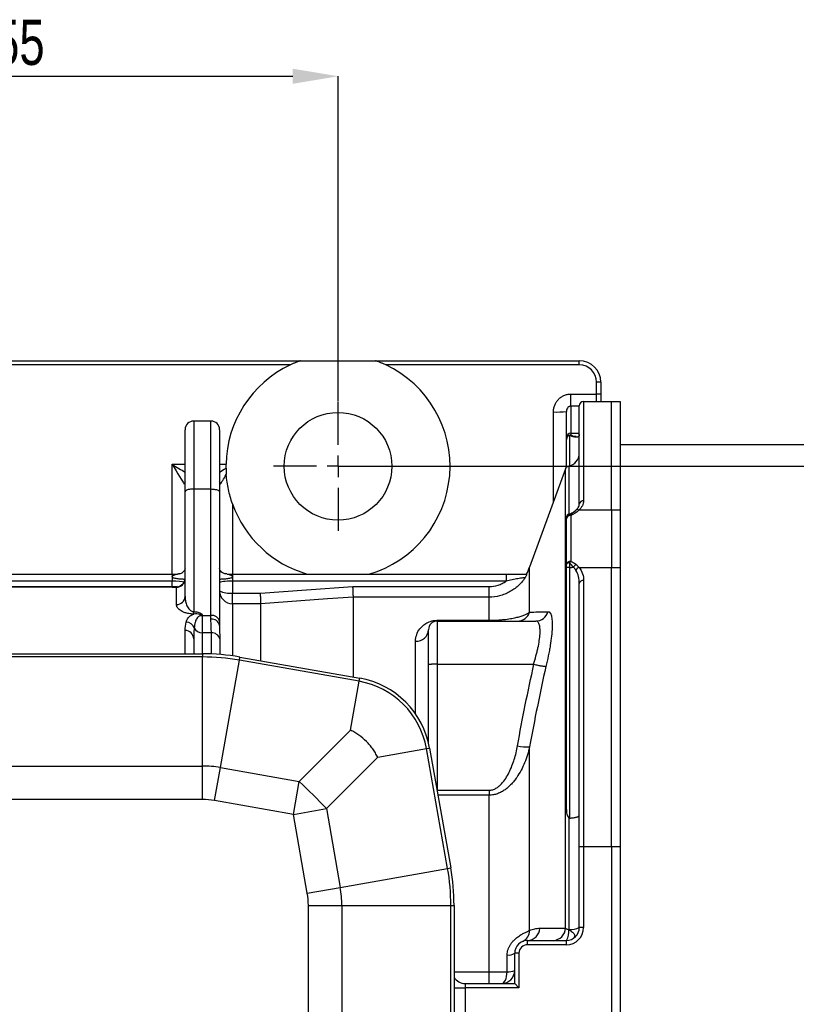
# Model space of a CAD drawing. Header units: millimetres. Extents: x 5 to 589, y 5 to 415.
# Tile 8 of 16: x 429 to 489, y 138 to 214. Entities that reach past the tile are written whole.
import ezdxf

# ---------------------------------------------------------------- set-up
doc = ezdxf.new("R2010")
doc.units = ezdxf.units.MM
doc.header["$PDSIZE"] = -1
for name, color, linetype in [('ASSE', 2, 'Continuous'), ('CONTORNO', 179, 'Continuous'), ('QUOTE', 1, 'Continuous')]:
    doc.layers.add(name, color=color, linetype=linetype)
doc.styles.add('SLDTEXTSTYLE0', font='TXT', dxfattribs={"width": 0.75})
doc.dimstyles.new('SLDDIMSTYLE0', dxfattribs={"dimtxt": 3.5, "dimasz": 3.5, "dimexe": 0, "dimexo": 0.0625, "dimgap": 0.875, "dimtad": 1, "dimdec": 1, "dimlfac": 3, "dimrnd": 1e-09, "dimzin": 12, "dimdsep": 46, "dimtxsty": 'SLDTEXTSTYLE0', "dimsah": 1, "dimcen": 0.09, "dimadec": 0, "dimazin": 3, "dimtfac": 1, "dimtdec": 3, "dimtofl": 0, "dimtmove": 0, "dimatfit": 3, "dimfxl": 1, "dimfrac": 2, "dimtolj": 1, "dimtzin": 12, "dimarcsym": 0})

# ---------------------------------------------------------------- blocks, each defined once
blk = doc.blocks.new('_D_2')
at = {"layer": 'Defpoints', "color": 0}
for p in [(453.851, 209.748), (402.185, 184.581), (453.851, 184.581)]:
    blk.add_point(p, dxfattribs=at)
at = {"layer": 'QUOTE', "color": 0, "lineweight": -2}
for p, q in [((402.185, 184.643), (402.185, 209.748)), ((405.685, 209.748), (450.351, 209.748)), ((453.851, 184.643), (453.851, 209.748))]:
    blk.add_line(p, q, dxfattribs=at)
at = {"layer": 'QUOTE', "color": 0}
for points in [[(405.685, 210.331), (405.685, 209.164), (402.185, 209.748)], [(450.351, 210.331), (450.351, 209.164), (453.851, 209.748)]]:
    blk.add_solid(points, dxfattribs=at)
at = {"layer": 'QUOTE', "color": 0, "insert": (428.223, 214.123), "char_height": 3.5, "attachment_point": 2, "style": 'SLDTEXTSTYLE0'}
blk.add_mtext('\\A1;155', dxfattribs=at)
blk = doc.blocks.new('SW_CENTERMARKSYMBOL_3')
at = {"layer": 'CONTORNO', "color": 0}
for p, q in [((0, 1.667), (0, 5)), ((0, 0), (0, 0.833)), ((-1.667, 0), (-5, 0)), ((0, 0), (-0.833, 0)), ((0, 0), (0, -0.833)), ((0, 0), (0.833, 0)), ((1.667, 0), (5, 0)), ((0, -1.667), (0, -5))]:
    blk.add_line(p, q, dxfattribs=at)

msp = doc.modelspace()

# ---------------------------------------------------------------- linework, layer by layer
at = {"color": 7}
for p, q in [((405.086, 187.748), (450.95, 187.748)), ((450.162, 187.423), (405.874, 187.423)), ((450.95, 187.748), (456.753, 187.748)), ((456.753, 187.748), (472.518, 187.748)), ((472.518, 187.423), (457.541, 187.423)), ((472.518, 187.423), (472.518, 187.748)), ((473.851, 185.168), (473.851, 186.09)), ((474.185, 186.081), (474.185, 185.16)), ((471.851, 184.226), (471.851, 185.168)), ((471.851, 185.168), (473.851, 185.168)), ((473.851, 184.581), (473.851, 185.168)), ((474.185, 185.16), (474.185, 184.581)), ((472.851, 184.581), (472.851, 176.907)), ((472.851, 184.581), (475.018, 184.581)), ((475.018, 184.581), (475.685, 184.581)), ((475.018, 176.19), (475.018, 184.581)), ((475.685, 184.581), (475.685, 176.19)), ((470.518, 176.833), (470.518, 183.783)), ((471.518, 181.816), (471.518, 183.809)), ((471.851, 184.226), (471.851, 182.142)), ((472.518, 184.226), (471.851, 184.226)), ((472.518, 176.659), (472.518, 184.248)), ((444.018, 183.081), (442.685, 183.081)), ((442.685, 183.081), (442.685, 177.826)), ((444.018, 177.826), (444.018, 183.081)), ((442.018, 177.6), (442.018, 182.414)), ((444.685, 182.414), (444.685, 177.6)), ((471.851, 182.142), (471.851, 181.984)), ((471.851, 182.142), (472.518, 182.142)), ((471.518, 181.653), (471.518, 181.816)), ((471.518, 179.499), (471.518, 181.653)), ((471.768, 181.969), (471.768, 179.613)), ((509.018, 181.248), (475.685, 181.248)), ((441.018, 171.248), (441.018, 179.735)), ((441.018, 179.735), (442.018, 179.735)), ((444.685, 179.735), (445.186, 179.735)), ((471.446, 179.384), (468.677, 171.774)), ((471.446, 143.859), (471.446, 179.384)), ((471.699, 179.597), (471.699, 175.885)), ((442.018, 169.525), (442.018, 177.6)), ((442.685, 177.826), (442.685, 168.339)), ((442.685, 177.826), (444.018, 177.826)), ((444.018, 168.04), (444.018, 177.826)), ((444.685, 177.6), (444.685, 167.581)), ((445.685, 176.68), (445.685, 171.248)), ((471.768, 175.822), (472.099, 176.07)), ((472.099, 176.07), (472.243, 176.178)), ((475.018, 176.19), (472.485, 176.19)), ((475.018, 176.19), (475.018, 171.765)), ((475.685, 176.19), (475.018, 176.19)), ((475.685, 176.19), (475.685, 171.765)), ((471.518, 175.527), (471.518, 175.588)), ((471.518, 171.984), (471.518, 175.527)), ((471.768, 175.911), (471.768, 175.822)), ((471.851, 175.767), (471.851, 172.224)), ((471.768, 172.126), (471.768, 171.761)), ((468.677, 168.301), (468.677, 171.774)), ((471.518, 171.733), (471.518, 171.984)), ((471.518, 153.026), (471.518, 171.733)), ((471.768, 171.761), (471.768, 152.369)), ((472.498, 171.765), (475.018, 171.765)), ((475.018, 171.765), (475.685, 171.765)), ((475.018, 150.155), (475.018, 171.765)), ((475.685, 171.765), (475.685, 150.155)), ((415.018, 171.248), (441.018, 171.248)), ((441.018, 170.697), (415.018, 170.697)), ((441.018, 171.248), (441.018, 171.038)), ((441.018, 171.248), (441.437, 171.248)), ((441.018, 171.038), (441.018, 170.697)), ((441.018, 170.254), (441.018, 170.697)), ((441.555, 171.248), (441.515, 171.248)), ((445.266, 171.248), (445.685, 171.248)), ((445.685, 171.248), (445.685, 171.038)), ((445.685, 171.248), (466.852, 171.248)), ((445.685, 171.038), (445.685, 170.697)), ((445.685, 170.697), (445.685, 169.779)), ((466.852, 170.697), (445.685, 170.697)), ((466.852, 171.248), (466.852, 170.697)), ((472.851, 170.748), (472.851, 150.155)), ((441.018, 170.254), (415.018, 170.254)), ((441.018, 170.225), (415.018, 170.225)), ((441.018, 170.225), (441.018, 170.254)), ((441.351, 170.235), (441.408, 170.265)), ((441.351, 168.888), (441.351, 170.235)), ((455.005, 170.288), (465.544, 170.288)), ((465.544, 169.465), (465.544, 170.288)), ((472.518, 150.155), (472.518, 170.519)), ((445.685, 168.956), (445.685, 169.779)), ((445.685, 169.779), (447.855, 169.779)), ((455.04, 163.279), (455.04, 169.465)), ((465.544, 169.465), (455.04, 169.465)), ((465.544, 167.668), (465.544, 169.465)), ((442.685, 168.155), (442.685, 168.339)), ((442.685, 168.339), (442.699, 168.339)), ((442.699, 168.155), (442.699, 168.339)), ((447.89, 168.956), (445.685, 168.956)), ((445.685, 168.956), (445.685, 164.919)), ((447.89, 164.54), (447.89, 168.956)), ((447.89, 168.956), (447.89, 168.956)), ((442.699, 168.155), (442.685, 168.155)), ((443.351, 168.08), (443.351, 168.04)), ((443.351, 168.04), (443.351, 166.708)), ((443.351, 168.04), (444.018, 168.04)), ((444.018, 167.756), (444.018, 168.04)), ((444.685, 167.581), (444.685, 167.268)), ((461.518, 167.668), (465.544, 167.668)), ((461.518, 167.668), (461.518, 167.609)), ((461.518, 167.609), (461.518, 164.275)), ((461.518, 167.609), (469.151, 167.609)), ((465.544, 167.668), (465.544, 167.609)), ((442.018, 165.081), (442.018, 166.883)), ((444.685, 167.268), (444.689, 167.037)), ((444.689, 167.037), (444.705, 166.234)), ((460.851, 164.231), (460.851, 166.942)), ((442.689, 166.436), (442.685, 166.246)), ((442.685, 166.246), (442.685, 165.081)), ((444.052, 166.708), (443.351, 166.708)), ((443.351, 166.708), (443.351, 165.081)), ((444.052, 165.067), (444.052, 166.708)), ((444.705, 166.234), (444.705, 165.027)), ((459.851, 160.425), (459.851, 166.051)), ((412.949, 165.081), (443.366, 165.081)), ((443.366, 164.834), (412.949, 164.834)), ((443.366, 165.081), (443.366, 164.834)), ((443.366, 156.4), (443.366, 164.834)), ((444.753, 156.279), (446.217, 164.584)), ((446.217, 164.584), (446.26, 164.828)), ((455.486, 162.95), (446.217, 164.584)), ((446.26, 164.828), (455.529, 163.193)), ((460.851, 158.195), (460.851, 164.231)), ((461.518, 164.275), (461.518, 154.528)), ((461.518, 164.275), (468.972, 164.275)), ((455.486, 162.95), (455.529, 163.193)), ((454.821, 159.177), (455.486, 162.95)), ((450.848, 155.204), (454.821, 159.177)), ((456.92, 157.077), (460.694, 157.743)), ((460.694, 157.743), (460.937, 157.786)), ((462.328, 148.474), (460.694, 157.743)), ((460.937, 157.786), (462.571, 148.517)), ((468.677, 143.69), (468.677, 157.894)), ((456.92, 157.077), (452.948, 153.105)), ((412.949, 156.4), (443.366, 156.4)), ((443.366, 153.812), (443.366, 156.4)), ((444.304, 153.73), (444.753, 156.279)), ((444.753, 156.279), (450.848, 155.204)), ((450.399, 152.655), (450.848, 155.204)), ((461.518, 154.528), (465.544, 154.528)), ((461.518, 154.528), (461.518, 154.489)), ((465.544, 154.143), (461.579, 154.143)), ((465.544, 154.528), (465.544, 154.143)), ((465.544, 140.476), (465.544, 154.143)), ((443.366, 153.812), (412.949, 153.812)), ((450.399, 152.655), (444.304, 153.73)), ((450.399, 152.655), (452.948, 153.105)), ((452.948, 153.105), (454.023, 147.009)), ((451.474, 146.56), (450.399, 152.655)), ((471.699, 152.403), (471.699, 143.76)), ((472.518, 143.914), (472.518, 150.155)), ((472.851, 150.155), (472.518, 150.155)), ((472.851, 150.155), (472.851, 143.914)), ((475.018, 150.155), (472.851, 150.155)), ((475.018, 150.155), (475.018, 124.007)), ((475.685, 150.155), (475.018, 150.155)), ((475.685, 150.155), (475.685, 124.007)), ((462.328, 148.474), (462.571, 148.517)), ((454.023, 147.009), (462.328, 148.474)), ((451.474, 146.56), (454.023, 147.009)), ((451.556, 128.539), (451.556, 145.623)), ((451.556, 145.623), (454.144, 145.623)), ((454.144, 145.623), (454.144, 128.539)), ((454.144, 145.623), (462.577, 145.623)), ((462.577, 128.539), (462.577, 145.623)), ((462.577, 145.623), (462.824, 145.623)), ((462.824, 145.623), (462.824, 128.539)), ((472.851, 143.914), (472.518, 143.914)), ((468.518, 142.581), (468.518, 142.914)), ((468.518, 142.914), (471.518, 142.914)), ((471.518, 142.581), (468.518, 142.581)), ((471.518, 142.581), (471.518, 142.914)), ((466.935, 140.487), (466.935, 141.784)), ((467.518, 139.581), (467.518, 141.914)), ((467.851, 141.914), (467.518, 141.914)), ((467.851, 141.914), (467.851, 139.248)), ((462.824, 140.476), (465.544, 140.476)), ((465.544, 139.581), (465.544, 140.476)), ((463.685, 139.581), (463.685, 139.248)), ((463.685, 139.581), (467.518, 139.581)), ((467.518, 139.581), (467.851, 139.248)), ((462.824, 139.248), (463.685, 139.248)), ((463.685, 139.248), (463.685, 134.914)), ((467.851, 139.248), (463.685, 139.248))]:
    msp.add_line(p, q, dxfattribs=at)
at = {"color": 7, "flags": 128}
for points in [[(442.018, 178.405), (441.979, 178.305), (441.955, 178.191)], [(444.747, 178.191), (444.723, 178.305), (444.685, 178.405)], [(471.768, 172.126), (471.716, 172.118), (471.668, 172.107), (471.625, 172.092), (471.588, 172.074), (471.558, 172.054), (471.536, 172.031), (471.523, 172.008), (471.518, 171.984)], [(441.568, 171.257), (441.533, 171.253), (441.437, 171.248)], [(447.855, 169.779), (451.409, 170.032), (455.005, 170.288)], [(455.04, 169.465), (453.046, 169.323), (447.89, 168.956)], [(466.518, 139.581), (466.595, 139.598), (466.669, 139.648), (466.738, 139.73), (466.8, 139.841), (466.852, 139.977), (466.893, 140.134), (466.921, 140.305), (466.935, 140.487)]]:
    msp.add_lwpolyline(points, dxfattribs=at)
at = {"color": 7}
msp.add_circle((453.851, 179.581), 4.167, dxfattribs=at)
for centre, radius, start, end in [((453.851, 179.581), 8.667, 115.19651, 178.97927), ((453.851, 179.581), 8.667, 285.94237, 64.80349), ((472.518, 186.081), 1.667, 0, 90), ((472.518, 186.09), 1.333, 0, 90), ((473.935, 182.9), 3.191, 85.50564, 91.49539), ((473.935, 181.978), 3.191, 85.50564, 91.49539), ((472.851, 184.248), 0.333, 90, 180), ((470.768, 193.353), 9.573, 268.50461, 274.49436), ((442.685, 182.414), 0.667, 90, 180), ((444.018, 182.414), 0.667, 0, 90), ((471.848, 181.812), 0.329, 89.32162, 179.30516), ((471.85, 181.652), 0.332, 89.77369, 179.77188), ((471.845, 181.651), 0.327, 103.64219, 179.54398), ((471.865, 181.677), 0.308, 92.5256, 108.35709), ((471.518, 180.581), 1, 280.43198, 0), ((471.76, 179.27), 0.333, 100.43198, 160), ((453.851, 179.581), 8.667, 199.55721, 254.05763), ((472.814, 176.609), 0.3, 82.88877, 170.42446), ((471.518, 176.879), 1, 284.47751, 305.71665), ((472.371, 176.044), 0.185, 52.30688, 133.73725), ((471.851, 175.588), 0.333, 104.47751, 180), ((471.829, 175.517), 0.311, 101.2772, 178.12538), ((471.811, 175.471), 0.298, 82.27997, 169.25197), ((471.665, 175.575), 0.268, 45.98839, 67.45307), ((471.811, 171.928), 0.298, 82.27997, 169.25197), ((472.242, 171.807), 0.571, 133.08482, 145.99652), ((465.544, 172.914), 3.333, 330.01232, 340), ((471.717, 171.094), 0.669, 85.57823, 107.26133), ((471.581, 180.481), 8.722, 271.22732, 273.18443), ((472.605, 171.501), 0.603, 126.22439, 153.31369), ((472.702, 171.291), 0.515, 113.30983, 150.61955), ((441.366, 170.887), 0.653, 268.74906, 358.69189), ((441.351, 170.934), 0.667, 274.70548, 359.99681), ((472.807, 170.455), 0.296, 81.44731, 167.4876), ((445.683, 169.954), 0.998, 180.11207, 270.11164), ((445.442, 171.349), 1.589, 241.51839, 278.77946), ((441.366, 169.54), 0.653, 268.74906, 358.69189), ((467.733, 168.598), 0.989, 270.21666, 342.53737), ((469.144, 168.59), 0.981, 270.41545, 344.72898), ((442.836, 168.83), 0.785, 295.14621, 304.1666), ((442.513, 167.72), 0.768, 25.47472, 31.33117), ((443.351, 168.997), 0.957, 261.32721, 270.02152), ((444.106, 167.454), 0.593, 12.36982, 98.48897), ((444.096, 167.163), 0.599, 10.18422, 97.43303), ((461.518, 166.942), 0.667, 90, 180), ((442.032, 166.231), 0.653, 1.30811, 91.25094), ((442.093, 166.848), 0.68, 21.37191, 89.33859), ((443.332, 167.376), 0.668, 204.81577, 271.66372), ((459.903, 167), 0.95, 266.90215, 356.52422), ((444.078, 166.057), 0.652, 15.79557, 92.26589), ((443.366, 148.414), 16.667, 80, 90), ((443.366, 148.414), 16.42, 80, 90), ((454.371, 156.628), 6.667, 10, 80), ((454.371, 156.628), 6.42, 10, 80), ((468.423, 161), 3.116, 257.28786, 274.67511), ((443.366, 148.414), 7.986, 80, 90), ((419.136, 121.392), 46.357, 43.16485, 46.83515), ((443.366, 148.414), 5.398, 80, 90), ((446.158, 145.623), 16.667, 0, 10), ((446.158, 145.623), 16.42, 0, 10), ((446.158, 145.623), 7.986, 0, 10), ((446.158, 145.623), 5.398, 0, 10), ((467.75, 143.681), 0.927, 294.04304, 0.5602), ((468.49, 143.882), 0.968, 271.63418, 358.2101), ((470.478, 143.882), 0.968, 271.6658, 358.66872), ((471.518, 143.914), 1.333, 270, 0), ((471.518, 143.914), 1, 270, 0), ((470.47, 143.581), 1.243, 327.55121, 8.27382), ((471.871, 145.095), 1.347, 262.65912, 298.70748), ((468.518, 141.914), 1, 90, 180), ((468.518, 141.914), 0.667, 90, 180), ((467.033, 142.718), 0.939, 264.06004, 301.14763), ((466.518, 140.581), 1, 270, 0), ((467.038, 141.701), 1.219, 265.18761, 293.20682), ((463.685, 140.581), 1, 210.64, 270)]:
    msp.add_arc(centre, radius, start, end, dxfattribs=at)
for centre, major_axis, ratio, start_param, end_param in [((441.018, 179.761), (-1, 1.666), 0.006932, 1.582347, 2.797331), ((441.018, 179.761), (1.667, -1), 0.01155, 4.719318, 5.362819), ((445.685, 179.761), (1.667, 1), 0.01155, 4.061959, 4.401516), ((445.685, 179.761), (1, 1.666), 0.006932, 3.485855, 4.204061), ((471.518, 170.571), (0, 1.436), 0.696146, 5.457069, 5.703579), ((471.518, 170.811), (0, 1.407), 0.947354, 5.457069, 5.703579), ((441.018, 170.581), (1, 0), 0.115765, 0.392183, 1.570796), ((445.685, 170.581), (1, 0), 0.115765, 1.570796, 3.141593), ((441.018, 170.716), (1.667, 0), 0.294567, 4.712389, 4.913747)]:
    msp.add_ellipse(centre, major_axis=major_axis, ratio=ratio, start_param=start_param, end_param=end_param, dxfattribs=at)
for points, knots in [([(450.95, 187.748), (450.95, 187.748), (450.945, 187.746), (450.927, 187.739), (450.914, 187.735), (450.874, 187.72), (450.841, 187.708), (450.742, 187.671), (450.671, 187.643), (450.527, 187.585), (450.454, 187.554), (450.308, 187.491), (450.235, 187.457), (450.162, 187.423)], [0, 0, 0, 0, 0.0625, 0.0625, 0.125, 0.125, 0.25, 0.25, 0.5, 0.5, 0.75, 0.75, 1, 1, 1, 1]), ([(457.541, 187.423), (457.468, 187.457), (457.395, 187.491), (457.249, 187.554), (457.177, 187.584), (457.034, 187.642), (456.962, 187.67), (456.861, 187.708), (456.83, 187.72), (456.776, 187.739), (456.753, 187.748), (456.753, 187.748)], [0, 0, 0, 0, 0.25, 0.25, 0.5, 0.5, 0.75, 0.75, 0.875, 0.875, 1, 1, 1, 1]), ([(470.518, 183.783), (470.518, 183.873), (470.526, 183.961), (470.559, 184.135), (470.584, 184.221), (470.649, 184.387), (470.689, 184.466), (470.783, 184.616), (470.838, 184.688), (470.96, 184.817), (471.027, 184.875), (471.172, 184.978), (471.25, 185.023), (471.413, 185.094), (471.497, 185.122), (471.672, 185.159), (471.762, 185.168), (471.851, 185.168)], [0, 0, 0, 0, 0.125, 0.125, 0.25, 0.25, 0.375, 0.375, 0.5, 0.5, 0.625, 0.625, 0.75, 0.75, 0.875, 0.875, 1, 1, 1, 1]), ([(471.851, 184.226), (471.823, 184.226), (471.795, 184.221), (471.744, 184.205), (471.72, 184.193), (471.654, 184.15), (471.62, 184.114), (471.567, 184.033), (471.549, 183.99), (471.524, 183.9), (471.518, 183.855), (471.518, 183.809)], [0, 0, 0, 0, 0.125, 0.125, 0.25, 0.25, 0.5, 0.5, 0.75, 0.75, 1, 1, 1, 1]), ([(472.518, 182.049), (472.518, 181.977), (472.489, 181.924), (472.422, 181.869), (472.396, 181.854), (472.337, 181.833), (472.304, 181.827), (472.199, 181.819), (472.119, 181.829), (471.95, 181.877), (471.861, 181.916), (471.768, 181.969)], [0, 0, 0, 0, 0.25, 0.25, 0.375, 0.375, 0.5, 0.5, 0.75, 0.75, 1, 1, 1, 1]), ([(471.851, 181.984), (471.988, 181.938), (472.14, 181.887), (472.26, 181.909), (472.271, 181.911)], [0, 0, 0, 0, 0.904871, 1, 1, 1, 1]), ([(445.186, 179.437), (445.187, 179.358), (445.19, 179.276), (445.197, 179.112), (445.202, 179.029), (445.208, 178.944)], [0, 0, 0, 0, 0.5, 0.5, 1, 1, 1, 1]), ([(445.685, 176.68), (445.555, 177.046), (445.45, 177.418), (445.331, 177.984), (445.297, 178.174), (445.243, 178.558), (445.222, 178.751), (445.208, 178.944)], [0, 0, 0, 0, 0.5, 0.5, 0.75, 0.75, 1, 1, 1, 1]), ([(442.685, 177.826), (442.641, 177.826), (442.597, 177.825), (442.512, 177.819), (442.47, 177.815), (442.389, 177.803), (442.351, 177.796), (442.278, 177.78), (442.244, 177.77), (442.152, 177.739), (442.102, 177.714), (442.036, 177.66), (442.018, 177.63), (442.018, 177.6)], [0, 0, 0, 0, 0.125, 0.125, 0.25, 0.25, 0.375, 0.375, 0.5, 0.5, 0.75, 0.75, 1, 1, 1, 1]), ([(444.018, 177.826), (444.062, 177.826), (444.105, 177.825), (444.191, 177.819), (444.233, 177.815), (444.314, 177.803), (444.352, 177.796), (444.424, 177.78), (444.459, 177.77), (444.551, 177.739), (444.601, 177.714), (444.667, 177.66), (444.685, 177.63), (444.685, 177.6)], [0, 0, 0, 0, 0.125, 0.125, 0.25, 0.25, 0.375, 0.375, 0.5, 0.5, 0.75, 0.75, 1, 1, 1, 1]), ([(472.851, 176.907), (472.851, 176.843), (472.843, 176.78), (472.81, 176.655), (472.785, 176.592), (472.689, 176.41), (472.598, 176.297), (472.485, 176.19)], [0, 0, 0, 0, 0.25, 0.25, 0.5, 0.5, 1, 1, 1, 1]), ([(472.243, 176.178), (472.322, 176.245), (472.39, 176.318), (472.464, 176.439), (472.484, 176.482), (472.511, 176.569), (472.518, 176.613), (472.518, 176.659)], [0, 0, 0, 0, 0.5, 0.5, 0.75, 0.75, 1, 1, 1, 1]), ([(442.018, 171.712), (442.018, 171.711), (442.019, 171.691), (441.993, 171.562), (441.894, 171.412), (441.748, 171.308), (441.594, 171.255), (441.48, 171.252), (441.434, 171.251)], [0, 0, 0, 0, 0.007109, 0.184431, 0.412547, 0.711112, 0.883578, 1, 1, 1, 1]), ([(445.248, 171.252), (445.221, 171.252), (445.137, 171.252), (445.025, 171.284), (444.903, 171.34), (444.762, 171.458), (444.687, 171.642), (444.687, 171.701), (444.688, 171.715)], [0, 0, 0, 0, 0.067647, 0.209097, 0.373901, 0.630442, 0.91151, 1, 1, 1, 1]), ([(472.518, 170.519), (472.518, 170.699), (472.5, 170.875), (472.417, 171.219), (472.353, 171.388), (472.253, 171.544)], [0, 0, 0, 0, 0.5, 0.5, 1, 1, 1, 1]), ([(472.498, 171.765), (472.628, 171.615), (472.714, 171.448), (472.826, 171.106), (472.851, 170.93), (472.851, 170.748)], [0, 0, 0, 0, 0.5, 0.5, 1, 1, 1, 1]), ([(441.018, 171.038), (441.018, 171.059), (441.031, 171.076), (441.06, 171.106), (441.078, 171.119), (441.133, 171.155), (441.173, 171.174), (441.255, 171.208), (441.297, 171.221), (441.375, 171.241), (441.413, 171.248), (441.437, 171.248)], [0, 0, 0, 0, 0.125, 0.125, 0.25, 0.25, 0.5, 0.5, 0.75, 0.75, 1, 1, 1, 1]), ([(441.018, 171.038), (441.018, 171.028), (441.023, 171.016), (441.039, 170.998), (441.05, 170.989), (441.085, 170.969), (441.112, 170.96), (441.193, 170.936), (441.249, 170.926), (441.412, 170.901), (441.515, 170.892), (441.656, 170.88), (441.701, 170.876), (441.784, 170.871), (441.822, 170.868), (441.891, 170.864), (441.922, 170.863), (441.976, 170.861), (441.999, 170.86), (442.018, 170.86)], [0, 0, 0, 0, 0.03125, 0.03125, 0.0625, 0.0625, 0.125, 0.125, 0.25, 0.25, 0.5, 0.5, 0.625, 0.625, 0.75, 0.75, 0.875, 0.875, 1, 1, 1, 1]), ([(444.685, 170.86), (444.723, 170.86), (444.777, 170.862), (444.916, 170.87), (444.998, 170.876), (445.14, 170.888), (445.19, 170.892), (445.292, 170.903), (445.345, 170.91), (445.453, 170.926), (445.509, 170.936), (445.59, 170.96), (445.616, 170.969), (445.652, 170.989), (445.664, 170.997), (445.68, 171.016), (445.685, 171.027), (445.685, 171.038)], [0, 0, 0, 0, 0.25, 0.25, 0.5, 0.5, 0.625, 0.625, 0.75, 0.75, 0.875, 0.875, 0.9375, 0.9375, 0.96875, 0.96875, 1, 1, 1, 1]), ([(445.266, 171.248), (445.29, 171.248), (445.327, 171.241), (445.406, 171.221), (445.448, 171.208), (445.529, 171.175), (445.569, 171.155), (445.624, 171.12), (445.642, 171.107), (445.672, 171.076), (445.685, 171.059), (445.685, 171.038)], [0, 0, 0, 0, 0.25, 0.25, 0.5, 0.5, 0.75, 0.75, 0.875, 0.875, 1, 1, 1, 1]), ([(468.309, 170.952), (468.157, 170.724), (467.98, 170.519), (467.679, 170.244), (467.572, 170.157), (467.349, 169.999), (467.234, 169.927), (466.995, 169.798), (466.871, 169.741), (466.617, 169.642), (466.485, 169.6), (466.089, 169.499), (465.82, 169.465), (465.544, 169.465)], [0, 0, 0, 0, 0.25, 0.25, 0.375, 0.375, 0.5, 0.5, 0.625, 0.625, 0.75, 0.75, 1, 1, 1, 1]), ([(465.544, 170.288), (465.779, 170.288), (466.007, 170.324), (466.341, 170.428), (466.45, 170.471), (466.657, 170.573), (466.757, 170.631), (466.852, 170.697)], [0, 0, 0, 0, 0.5, 0.5, 0.75, 0.75, 1, 1, 1, 1]), ([(466.852, 171.248), (466.997, 171.248), (467.142, 171.248), (467.428, 171.248), (467.57, 171.248), (467.849, 171.248), (467.982, 171.248), (468.171, 171.248), (468.232, 171.248), (468.348, 171.248), (468.402, 171.248), (468.454, 171.248)], [0, 0, 0, 0, 0.25, 0.25, 0.5, 0.5, 0.75, 0.75, 0.875, 0.875, 1, 1, 1, 1]), ([(468.309, 170.952), (468.307, 170.955), (468.291, 170.956), (468.251, 170.955), (468.234, 170.954), (468.195, 170.95), (468.173, 170.948), (468.099, 170.939), (468.041, 170.932), (467.913, 170.913), (467.842, 170.901), (467.625, 170.862), (467.47, 170.831), (467.162, 170.764), (467.007, 170.73), (466.852, 170.697)], [0, 0, 0, 0, 0.125, 0.125, 0.1875, 0.1875, 0.25, 0.25, 0.375, 0.375, 0.5, 0.5, 0.75, 0.75, 1, 1, 1, 1]), ([(468.454, 171.248), (468.456, 171.248), (468.454, 171.24), (468.444, 171.212), (468.434, 171.191), (468.41, 171.138), (468.394, 171.106), (468.365, 171.053), (468.355, 171.034), (468.333, 170.994), (468.321, 170.974), (468.309, 170.952)], [0, 0, 0, 0, 0.25, 0.25, 0.5, 0.5, 0.75, 0.75, 0.875, 0.875, 1, 1, 1, 1]), ([(441.41, 170.273), (441.37, 170.269), (441.245, 170.256), (441.109, 170.255), (441.018, 170.254)], [0, 0, 0, 0, 0.326405, 1, 1, 1, 1]), ([(455.04, 169.465), (455.039, 169.475), (455.038, 169.501), (455.033, 169.59), (455.031, 169.649), (455.024, 169.798), (455.021, 169.883), (455.015, 170.028), (455.013, 170.078), (455.009, 170.181), (455.007, 170.235), (455.005, 170.288)], [0, 0, 0, 0, 0.25, 0.25, 0.5, 0.5, 0.75, 0.75, 0.875, 0.875, 1, 1, 1, 1]), ([(442.018, 169.525), (442.018, 169.416), (442.028, 169.307), (442.065, 169.091), (442.093, 168.984), (442.153, 168.826), (442.176, 168.773), (442.23, 168.67), (442.262, 168.618), (442.318, 168.544), (442.339, 168.52), (442.385, 168.472), (442.411, 168.449), (442.47, 168.405), (442.503, 168.384), (442.564, 168.36), (442.586, 168.352), (442.633, 168.342), (442.659, 168.339), (442.685, 168.339)], [0, 0, 0, 0, 0.25, 0.25, 0.5, 0.5, 0.625, 0.625, 0.75, 0.75, 0.8125, 0.8125, 0.875, 0.875, 0.9375, 0.9375, 0.96875, 0.96875, 1, 1, 1, 1]), ([(447.89, 168.956), (447.889, 168.966), (447.887, 168.993), (447.883, 169.081), (447.88, 169.141), (447.874, 169.289), (447.871, 169.375), (447.865, 169.519), (447.863, 169.569), (447.859, 169.672), (447.857, 169.725), (447.855, 169.779)], [0, 0, 0, 0, 0.25, 0.25, 0.5, 0.5, 0.75, 0.75, 0.875, 0.875, 1, 1, 1, 1]), ([(442.685, 168.155), (442.62, 168.155), (442.555, 168.158), (442.432, 168.168), (442.373, 168.176), (442.26, 168.194), (442.208, 168.205), (442.11, 168.23), (442.063, 168.243), (441.935, 168.285), (441.862, 168.316), (441.733, 168.381), (441.677, 168.415), (441.58, 168.485), (441.539, 168.52), (441.47, 168.592), (441.442, 168.629), (441.374, 168.738), (441.351, 168.813), (441.351, 168.888)], [0, 0, 0, 0, 0.0625, 0.0625, 0.125, 0.125, 0.1875, 0.1875, 0.25, 0.25, 0.375, 0.375, 0.5, 0.5, 0.625, 0.625, 0.75, 0.75, 1, 1, 1, 1]), ([(442.699, 168.339), (442.806, 168.339), (442.912, 168.328), (443.061, 168.29), (443.11, 168.274), (443.199, 168.234), (443.241, 168.21), (443.277, 168.181)], [0, 0, 0, 0, 0.5, 0.5, 0.75, 0.75, 1, 1, 1, 1]), ([(465.544, 167.668), (465.663, 167.668), (465.779, 167.67), (466.009, 167.677), (466.121, 167.682), (466.335, 167.696), (466.438, 167.704), (466.635, 167.722), (466.728, 167.732), (466.993, 167.765), (467.155, 167.79), (467.446, 167.844), (467.576, 167.872), (467.814, 167.931), (467.922, 167.961), (468.12, 168.025), (468.211, 168.058), (468.455, 168.159), (468.582, 168.229), (468.677, 168.301)], [0, 0, 0, 0, 0.0625, 0.0625, 0.125, 0.125, 0.1875, 0.1875, 0.25, 0.25, 0.375, 0.375, 0.5, 0.5, 0.625, 0.625, 0.75, 0.75, 1, 1, 1, 1]), ([(470.09, 168.332), (470.15, 168.333), (470.202, 168.307), (470.268, 168.23), (470.288, 168.197), (470.325, 168.118), (470.341, 168.071), (470.384, 167.914), (470.403, 167.784), (470.419, 167.553), (470.422, 167.47), (470.424, 167.292), (470.422, 167.198), (470.411, 166.903), (470.395, 166.688), (470.344, 166.22), (470.311, 165.974), (470.248, 165.591), (470.226, 165.461), (470.176, 165.196), (470.149, 165.061), (470.064, 164.655), (470.001, 164.382), (469.931, 164.108)], [0, 0, 0, 0, 0.125, 0.125, 0.1875, 0.1875, 0.25, 0.25, 0.375, 0.375, 0.4375, 0.4375, 0.5, 0.5, 0.625, 0.625, 0.75, 0.75, 0.8125, 0.8125, 0.875, 0.875, 1, 1, 1, 1]), ([(442.101, 167.528), (442.113, 167.583), (442.13, 167.637), (442.178, 167.747), (442.208, 167.801), (442.293, 167.909), (442.346, 167.961), (442.453, 168.037), (442.494, 168.062), (442.587, 168.111), (442.64, 168.134), (442.699, 168.155)], [0, 0, 0, 0, 0.25, 0.25, 0.5, 0.5, 0.75, 0.75, 0.875, 0.875, 1, 1, 1, 1]), ([(443.169, 168.12), (443.091, 168.139), (443.013, 168.153), (442.855, 168.164), (442.776, 168.163), (442.699, 168.155)], [0, 0, 0, 0, 0.5, 0.5, 1, 1, 1, 1]), ([(443.207, 168.051), (443.168, 168.037), (443.137, 168.019), (443.081, 167.982), (443.056, 167.962), (442.992, 167.901), (442.959, 167.858), (442.875, 167.73), (442.841, 167.644), (442.787, 167.478), (442.769, 167.397), (442.742, 167.241), (442.733, 167.166), (442.726, 167.095)], [0, 0, 0, 0, 0.0625, 0.0625, 0.125, 0.125, 0.25, 0.25, 0.5, 0.5, 0.75, 0.75, 1, 1, 1, 1]), ([(443.169, 168.12), (443.2, 168.112), (443.229, 168.103), (443.289, 168.087), (443.32, 168.08), (443.351, 168.08)], [0, 0, 0, 0, 0.5, 0.5, 1, 1, 1, 1]), ([(443.277, 168.181), (443.295, 168.167), (443.311, 168.151), (443.337, 168.117), (443.349, 168.099), (443.351, 168.08)], [0, 0, 0, 0, 0.5, 0.5, 1, 1, 1, 1]), ([(444.052, 166.708), (444.052, 166.849), (444.045, 167.007), (444.028, 167.356), (444.018, 167.547), (444.018, 167.756)], [0, 0, 0, 0, 0.5, 0.5, 1, 1, 1, 1]), ([(459.851, 166.051), (459.851, 166.228), (459.881, 166.397), (459.991, 166.719), (460.071, 166.872), (460.238, 167.09), (460.302, 167.161), (460.451, 167.296), (460.535, 167.362), (460.685, 167.452), (460.738, 167.481), (460.856, 167.536), (460.921, 167.562), (461.029, 167.597), (461.067, 167.608), (461.146, 167.627), (461.189, 167.636), (461.277, 167.651), (461.323, 167.657), (461.419, 167.665), (461.468, 167.668), (461.518, 167.668)], [0, 0, 0, 0, 0.25, 0.25, 0.5, 0.5, 0.625, 0.625, 0.75, 0.75, 0.8125, 0.8125, 0.875, 0.875, 0.90625, 0.90625, 0.9375, 0.9375, 0.96875, 0.96875, 1, 1, 1, 1]), ([(468.972, 164.275), (469.043, 164.488), (469.108, 164.699), (469.195, 165.015), (469.223, 165.12), (469.274, 165.328), (469.298, 165.43), (469.363, 165.732), (469.398, 165.925), (469.451, 166.296), (469.469, 166.467), (469.482, 166.702), (469.484, 166.777), (469.483, 166.919), (469.48, 166.986), (469.465, 167.17), (469.446, 167.273), (469.403, 167.399), (469.387, 167.436), (469.35, 167.499), (469.33, 167.526), (469.263, 167.588), (469.21, 167.609), (469.151, 167.609)], [0, 0, 0, 0, 0.125, 0.125, 0.1875, 0.1875, 0.25, 0.25, 0.375, 0.375, 0.5, 0.5, 0.5625, 0.5625, 0.625, 0.625, 0.75, 0.75, 0.8125, 0.8125, 0.875, 0.875, 1, 1, 1, 1]), ([(442.726, 167.095), (442.712, 166.927), (442.694, 166.712), (442.69, 166.485), (442.689, 166.436)], [0, 0, 0, 0, 0.784824, 1, 1, 1, 1]), ([(461.518, 164.275), (461.474, 164.275), (461.431, 164.275), (461.345, 164.274), (461.303, 164.273), (461.222, 164.271), (461.184, 164.269), (461.112, 164.266), (461.077, 164.264), (460.985, 164.258), (460.935, 164.253), (460.869, 164.242), (460.851, 164.237), (460.851, 164.231)], [0, 0, 0, 0, 0.125, 0.125, 0.25, 0.25, 0.375, 0.375, 0.5, 0.5, 0.75, 0.75, 1, 1, 1, 1]), ([(469.005, 164.272), (469.111, 164.247), (469.214, 164.223), (469.413, 164.181), (469.505, 164.163), (469.63, 164.141), (469.669, 164.134), (469.74, 164.123), (469.772, 164.119), (469.83, 164.112), (469.856, 164.109), (469.899, 164.107), (469.917, 164.107), (469.931, 164.108)], [0, 0, 0, 0, 0.25, 0.25, 0.5, 0.5, 0.625, 0.625, 0.75, 0.75, 0.875, 0.875, 1, 1, 1, 1]), ([(456.92, 157.077), (456.892, 157.134), (456.863, 157.19), (456.802, 157.301), (456.771, 157.356), (456.674, 157.518), (456.605, 157.623), (456.459, 157.829), (456.382, 157.928), (456.218, 158.122), (456.132, 158.216), (455.863, 158.484), (455.671, 158.645), (455.366, 158.863), (455.261, 158.931), (455.099, 159.028), (455.044, 159.059), (454.934, 159.119), (454.877, 159.149), (454.821, 159.177)], [0, 0, 0, 0, 0.0625, 0.0625, 0.125, 0.125, 0.25, 0.25, 0.375, 0.375, 0.5, 0.5, 0.75, 0.75, 0.875, 0.875, 0.9375, 0.9375, 1, 1, 1, 1]), ([(465.544, 154.528), (465.637, 154.528), (465.727, 154.542), (465.905, 154.593), (465.988, 154.63), (466.147, 154.719), (466.223, 154.772), (466.363, 154.887), (466.428, 154.949), (466.614, 155.147), (466.725, 155.293), (466.923, 155.596), (467.012, 155.755), (467.253, 156.24), (467.38, 156.575), (467.591, 157.257), (467.674, 157.605), (467.737, 157.96)], [0, 0, 0, 0, 0.0625, 0.0625, 0.125, 0.125, 0.1875, 0.1875, 0.25, 0.25, 0.375, 0.375, 0.5, 0.5, 0.75, 0.75, 1, 1, 1, 1]), ([(468.677, 157.894), (468.58, 157.468), (468.451, 157.056), (468.204, 156.46), (468.113, 156.265), (467.91, 155.884), (467.798, 155.698), (467.611, 155.428), (467.545, 155.339), (467.408, 155.168), (467.337, 155.085), (467.187, 154.924), (467.108, 154.847), (466.944, 154.701), (466.859, 154.633), (466.681, 154.506), (466.589, 154.447), (466.396, 154.343), (466.295, 154.297), (466.088, 154.222), (465.982, 154.192), (465.765, 154.153), (465.655, 154.143), (465.544, 154.143)], [0, 0, 0, 0, 0.25, 0.25, 0.375, 0.375, 0.5, 0.5, 0.5625, 0.5625, 0.625, 0.625, 0.6875, 0.6875, 0.75, 0.75, 0.8125, 0.8125, 0.875, 0.875, 0.9375, 0.9375, 1, 1, 1, 1]), ([(471.518, 153.026), (471.518, 152.967), (471.52, 152.91), (471.528, 152.797), (471.534, 152.741), (471.558, 152.634), (471.575, 152.584), (471.625, 152.49), (471.659, 152.445), (471.699, 152.403)], [0, 0, 0, 0, 0.25, 0.25, 0.5, 0.5, 0.75, 0.75, 1, 1, 1, 1]), ([(471.768, 152.369), (471.754, 152.368), (471.741, 152.372), (471.718, 152.384), (471.708, 152.393), (471.699, 152.403)], [0, 0, 0, 0, 0.5, 0.5, 1, 1, 1, 1]), ([(471.768, 152.369), (471.821, 152.372), (471.874, 152.376), (471.975, 152.387), (472.023, 152.393), (472.115, 152.406), (472.159, 152.414), (472.239, 152.431), (472.276, 152.44), (472.343, 152.46), (472.373, 152.471), (472.425, 152.492), (472.447, 152.504), (472.482, 152.527), (472.496, 152.539), (472.514, 152.564), (472.518, 152.576), (472.518, 152.589)], [0, 0, 0, 0, 0.125, 0.125, 0.25, 0.25, 0.375, 0.375, 0.5, 0.5, 0.625, 0.625, 0.75, 0.75, 0.875, 0.875, 1, 1, 1, 1]), ([(466.935, 141.784), (466.935, 141.927), (466.958, 142.067), (467.024, 142.273), (467.052, 142.34), (467.114, 142.469), (467.149, 142.53), (467.225, 142.648), (467.266, 142.704), (467.354, 142.813), (467.4, 142.864), (467.542, 143.008), (467.639, 143.091), (467.834, 143.239), (467.932, 143.304), (468.116, 143.416), (468.203, 143.463), (468.365, 143.546), (468.438, 143.581), (468.57, 143.642), (468.628, 143.668), (468.677, 143.69)], [0, 0, 0, 0, 0.125, 0.125, 0.1875, 0.1875, 0.25, 0.25, 0.3125, 0.3125, 0.375, 0.375, 0.5, 0.5, 0.625, 0.625, 0.75, 0.75, 0.875, 0.875, 1, 1, 1, 1]), ([(468.677, 143.69), (468.808, 143.746), (468.939, 143.785), (469.199, 143.838), (469.328, 143.851), (469.458, 143.851)], [0, 0, 0, 0, 0.5, 0.5, 1, 1, 1, 1]), ([(469.458, 143.851), (469.682, 143.852), (469.907, 143.853), (470.132, 143.854), (470.57, 143.856), (471.008, 143.858), (471.446, 143.859)], [0, 0, 0, 0, 0.006, 0.006, 0.006, 0.01767016, 0.01767016, 0.01767016, 0.01767016]), ([(471.446, 143.859), (471.456, 143.847), (471.468, 143.836), (471.498, 143.815), (471.517, 143.804), (471.56, 143.787), (471.585, 143.779), (471.639, 143.767), (471.668, 143.762), (471.699, 143.76)], [0, 0, 0, 0, 0.25, 0.25, 0.5, 0.5, 0.75, 0.75, 1, 1, 1, 1]), ([(471.699, 143.76), (471.809, 143.686), (471.91, 143.613), (472.067, 143.474), (472.123, 143.407), (472.179, 143.284), (472.178, 143.227), (472.127, 143.126), (472.077, 143.081), (472.012, 143.044)], [0, 0, 0, 0, 0.25, 0.25, 0.5, 0.5, 0.75, 0.75, 1, 1, 1, 1]), ([(465.544, 140.476), (465.786, 140.476), (466.023, 140.477), (466.371, 140.48), (466.487, 140.481), (466.715, 140.483), (466.827, 140.485), (466.935, 140.487)], [0, 0, 0, 0, 0.5, 0.5, 0.75, 0.75, 1, 1, 1, 1])]:
    msp.add_open_spline(points, degree=3, knots=knots, dxfattribs=at)
for points in [[(445.186, 179.437), (445.184, 179.534), (445.184, 179.633), (445.186, 179.735)], [(472.485, 176.19), (472.307, 176.025), (472.086, 175.891), (471.851, 175.767)], [(472.066, 171.772), (471.969, 171.894), (471.868, 172.013), (471.768, 172.126)], [(472.248, 171.988), (472.125, 172.074), (471.99, 172.151), (471.851, 172.224)], [(455.04, 169.465), (455.04, 169.465), (455.04, 169.465), (455.04, 169.465)], [(468.677, 168.301), (469.078, 168.311), (469.557, 168.321), (470.09, 168.332)], [(443.351, 168.08), (443.298, 168.08), (443.248, 168.068), (443.207, 168.051)], [(442.018, 166.883), (442.018, 167.098), (442.052, 167.313), (442.101, 167.528)], [(467.737, 157.96), (468.112, 160.074), (468.539, 162.176), (469.005, 164.272)], [(469.931, 164.108), (469.471, 162.045), (469.048, 159.974), (468.677, 157.894)], [(469.005, 164.272), (468.994, 164.274), (468.983, 164.275), (468.972, 164.275)]]:
    msp.add_open_spline(points, degree=3, dxfattribs=at)
at = {"layer": 'QUOTE'}
msp.add_line((453.851, 179.581), (545.024, 179.581), dxfattribs=at)

# ---------------------------------------------------------------- block references
at = {"layer": 'ASSE'}
msp.add_blockref('SW_CENTERMARKSYMBOL_3', (453.851, 179.581), dxfattribs=at)

# ---------------------------------------------------------------- dimensions: what is measured, and where the dimension line sits
at = {"layer": 'QUOTE'}
dim = msp.add_linear_dim(base=(453.851, 209.748), p1=(402.185, 184.581), p2=(453.851, 184.581), dimstyle='SLDDIMSTYLE0', dxfattribs=at)
dim.commit()
dim.dimension.update_dxf_attribs({"geometry": '_D_2', "text_midpoint": (428.223, 209.748), "dimtype": 160})

doc.saveas('drawing.dxf')
